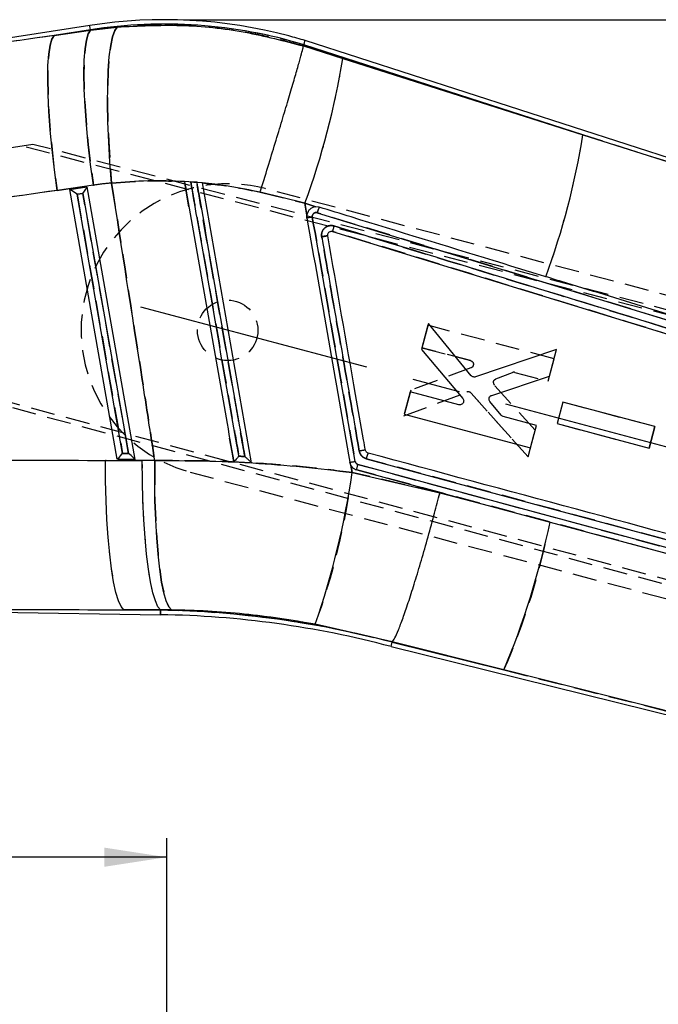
# Model space of a CAD drawing. Extents: x 28 to 393, y 15 to 279.
# Tile 13 of 18: x 93 to 127, y 217 to 269. Entities that reach past the tile are written whole.
import ezdxf

# ---------------------------------------------------------------- set-up
doc = ezdxf.new("R2010")
doc.units = 0
doc.linetypes.add('CENTERX2', pattern=[20.32, 12.7, -2.54, 2.54, -2.54])
doc.linetypes.add('HIDDEN', pattern=[1.905, 1.27, -0.635])
doc.layers.get('0').update_dxf_attribs({"linetype": 'CONTINUOUS'})
doc.styles.add('SLDTEXTSTYLE0', font='TXT', dxfattribs={"width": 0.75})
doc.dimstyles.new('SLDDIMSTYLE0', dxfattribs={"dimtxt": 3.5, "dimasz": 3.302, "dimexe": 0, "dimexo": 0.0625, "dimgap": 0.875, "dimtad": 1, "dimdec": 0, "dimrnd": 1e-09, "dimzin": 12, "dimtxsty": 'SLDTEXTSTYLE0', "dimsah": 1, "dimcen": 0.09, "dimazin": 3, "dimtfac": 1, "dimtdec": 0, "dimtofl": 0, "dimtmove": 0, "dimatfit": 3, "dimtolj": 1, "dimtzin": 12})
doc.dimstyles.new('SLDDIMSTYLE1', dxfattribs={"dimtxt": 3.5, "dimasz": 3.302, "dimexe": 0, "dimexo": 0.0625, "dimgap": 0.875, "dimtad": 1, "dimdec": 0, "dimrnd": 1e-09, "dimzin": 12, "dimtxsty": 'SLDTEXTSTYLE0', "dimsah": 1, "dimcen": 0.09, "dimazin": 3, "dimtfac": 1, "dimtofl": 0, "dimtmove": 0, "dimatfit": 3, "dimtolj": 1, "dimtzin": 12})

# ---------------------------------------------------------------- blocks, each defined once
blk = doc.blocks.new('_D_1')
at = {"color": 179, "linetype": 'CONTINUOUS'}
for p, q in [((101.988, 268.722), (215.244, 268.722)), ((214.244, 181.497), (214.244, 268.722)), ((181.608, 181.497), (215.244, 181.497))]:
    blk.add_line(p, q, dxfattribs=at)
for points in [[(214.244, 268.722), (213.736, 265.42), (214.752, 265.42)], [(214.244, 181.497), (214.752, 184.799), (213.736, 184.799)]]:
    blk.add_solid(points, dxfattribs=at)
at = {"color": 179, "linetype": 'CONTINUOUS', "insert": (209.732, 225.725, 0.1), "char_height": 3.5, "attachment_point": 1, "rotation": 90, "style": 'SLDTEXTSTYLE0'}
blk.add_mtext('87', dxfattribs=at)
blk = doc.blocks.new('_D_4')
at = {"color": 179, "linetype": 'CONTINUOUS'}
for p, q in [((60.031, 212.297), (60.031, 225.456)), ((101.108, 214.404), (101.108, 225.456)), ((101.108, 224.456), (60.031, 224.456))]:
    blk.add_line(p, q, dxfattribs=at)
for points in [[(60.031, 224.456), (63.333, 223.948), (63.333, 224.964)], [(101.108, 224.456), (97.806, 224.964), (97.806, 223.948)]]:
    blk.add_solid(points, dxfattribs=at)
at = {"color": 179, "linetype": 'CONTINUOUS', "insert": (79.001, 228.968, 0.1), "char_height": 3.5, "attachment_point": 1, "style": 'SLDTEXTSTYLE0'}
blk.add_mtext('41', dxfattribs=at)

msp = doc.modelspace()

# ---------------------------------------------------------------- linework, layer by layer
at = {"color": 7, "linetype": 'CONTINUOUS'}
for p, q in [((97.0418, 268.4166), (80.4381, 265.8306)), ((97.0775, 268.1876), (95.1642, 267.8896)), ((95.1642, 267.8896), (97.0811, 268.1645)), ((97.0775, 268.1876), (97.0811, 268.1645)), ((97.0811, 268.1645), (98.4931, 268.3323)), ((155.1369, 252.5587), (108.4273, 267.6191)), ((108.3581, 267.3979), (108.3374, 267.3317)), ((108.3374, 267.3317), (108.3374, 267.3316)), ((108.3374, 267.3316), (110.4205, 266.6666)), ((123.1164, 262.6394), (108.3581, 267.3979)), ((110.4205, 266.6666), (123.1164, 262.6394)), ((123.1164, 262.6394), (155.0414, 252.5016)), ((97.2312, 259.9762), (95.3143, 259.7013)), ((95.9789, 259.7399), (96.8843, 259.8809)), ((98.4846, 245.4945), (95.9789, 259.7399)), ((96.8843, 259.8809), (99.4173, 245.4803)), ((102.9923, 260.1028), (102.052, 260.1715)), ((102.052, 260.1715), (102.0527, 260.1672)), ((102.6949, 260.1224), (102.3821, 260.1464)), ((102.9935, 260.0958), (102.9923, 260.1028)), ((102.9923, 260.1028), (102.9927, 260.1007)), ((105.5927, 245.3044), (102.9935, 260.0958)), ((96.3704, 259.4937), (96.6771, 259.5414)), ((98.7787, 245.8023), (96.3704, 259.4937)), ((96.6771, 259.5414), (99.0947, 245.7975)), ((108.4132, 259.0179), (106.0497, 259.6037)), ((108.4132, 259.0179), (108.5231, 258.3928)), ((108.9932, 258.832), (108.4132, 259.0179)), ((108.9932, 258.832), (108.96, 258.8287)), ((109.174, 258.811), (108.9932, 258.832)), ((108.5231, 258.3928), (108.526, 258.2378)), ((109.0676, 258.518), (129.2931, 252.3194)), ((109.8836, 257.5319), (148.3202, 245.7434)), ((114.9477, 252.6566), (114.5869, 251.2988)), ((117.2187, 249.9064), (114.9477, 252.6566)), ((114.5869, 251.2988), (116.7668, 248.6959)), ((121.7231, 251.2824), (117.4397, 249.8433)), ((121.349, 249.8747), (121.7231, 251.2824)), ((118.296, 248.8677), (121.349, 249.8747)), ((113.9894, 249.0505), (113.6745, 247.8655)), ((116.5584, 248.3689), (113.9894, 249.0505)), ((118.7922, 247.8164), (118.2011, 248.5455)), ((122.0535, 248.5077), (121.7517, 247.372)), ((126.9203, 247.2164), (122.0535, 248.5077)), ((113.6745, 247.8655), (120.3448, 246.0956)), ((120.6598, 247.2807), (118.8976, 247.7483)), ((120.3448, 246.0956), (120.6598, 247.2807)), ((121.7517, 247.372), (126.6185, 246.0806)), ((126.6185, 246.0806), (126.9203, 247.2164)), ((99.0947, 245.7975), (98.7787, 245.8023)), ((97.8644, 245.4277), (99.8163, 245.4213)), ((99.4173, 245.4803), (98.4846, 245.4945)), ((110.8479, 245.1758), (110.9163, 244.7877)), ((140.9687, 237.202), (111.2226, 245.2176)), ((111.6626, 245.5197), (145.8215, 236.3141)), ((110.9163, 244.7877), (115.5588, 243.7149)), ((111.1625, 244.9256), (117.5894, 243.1935)), ((115.5588, 243.7149), (117.5894, 243.1935)), ((117.5894, 243.1935), (121.3842, 242.1705)), ((121.3842, 242.1705), (134.2202, 238.7094)), ((83.6257, 237.5345), (100.7842, 237.2738)), ((100.788, 237.5287), (98.8362, 237.5351)), ((98.8362, 237.5351), (100.7877, 237.5055)), ((100.7877, 237.5055), (100.788, 237.5287)), ((101.3554, 237.5247), (100.788, 237.5287)), ((113.0365, 235.8445), (108.9674, 236.7739)), ((112.9714, 235.5901), (113.0286, 235.8138)), ((113.0286, 235.8138), (113.0365, 235.8445)), ((113.0286, 235.8138), (118.9455, 234.3527)), ((113.0369, 235.8452), (113.0365, 235.8445)), ((118.9455, 234.3527), (113.0369, 235.8452)), ((112.9711, 235.5893), (148.1589, 226.9003)), ((148.1047, 227.0005), (118.9455, 234.3527))]:
    msp.add_line(p, q, dxfattribs=at)
at = {"color": 7, "linetype": 'HIDDEN'}
for p, q in [((95.1642, 267.8896), (97.0775, 268.1876)), ((97.0811, 268.1645), (95.1642, 267.8896)), ((97.0775, 268.1876), (97.0811, 268.1645)), ((98.4931, 268.3323), (97.0811, 268.1645)), ((110.4205, 266.6666), (108.3374, 267.3316)), ((108.3581, 267.3979), (123.1164, 262.6394)), ((123.1164, 262.6394), (110.4205, 266.6666)), ((155.0414, 252.5016), (123.1164, 262.6394)), ((94.0286, 262.1331), (90.5007, 261.585)), ((157.5701, 245.2939), (93.448, 262.0429)), ((157.6354, 245.5401), (94.0286, 262.1331)), ((95.3143, 259.7013), (97.2312, 259.9762)), ((102.2862, 258.8385), (102.0527, 260.1672)), ((102.6938, 260.1287), (102.3811, 260.1518)), ((102.3821, 260.1464), (102.6949, 260.1224)), ((157.8814, 246.1007), (106.3202, 259.7918)), ((96.6771, 259.5414), (96.3704, 259.4937)), ((96.3704, 259.4937), (98.7787, 245.8023)), ((99.0947, 245.7975), (96.6771, 259.5414)), ((106.0497, 259.6037), (108.4132, 259.0179)), ((108.5231, 258.3928), (108.4132, 259.0179)), ((108.4132, 259.0179), (108.9932, 258.832)), ((108.526, 258.2378), (108.5255, 258.4078)), ((129.2931, 252.3194), (109.0676, 258.518)), ((109.9548, 257.8214), (109.9227, 257.7116)), ((109.6234, 257.3022), (109.607, 257.2997)), ((109.8845, 257.5552), (109.884, 257.5318)), ((114.9238, 252.5705), (114.6093, 251.3853)), ((121.5935, 250.7981), (114.9238, 252.5705)), ((154.0347, 231.9744), (81.9086, 251.439)), ((114.6093, 251.3853), (117.1781, 250.7027)), ((117.1781, 250.7027), (114.6093, 251.3853)), ((81.9142, 251.1981), (153.9693, 231.7282)), ((121.279, 249.6129), (121.5935, 250.7981)), ((117.1968, 250.3154), (114.0127, 249.1367)), ((118.5168, 249.7344), (119.3917, 250.0742)), ((119.517, 250.0811), (121.279, 249.6129)), ((120.5907, 247.0187), (118.4393, 249.4076)), ((114.0127, 249.1367), (113.6525, 247.7788)), ((113.6525, 247.7788), (116.9886, 249.0401)), ((117.2118, 248.9853), (120.2171, 245.6108)), ((120.2171, 245.6108), (117.2118, 248.9853)), ((122.0535, 248.5087), (121.7522, 247.3729)), ((126.9199, 247.2155), (122.0535, 248.5087)), ((121.7522, 247.3729), (126.6185, 246.0797)), ((126.6185, 246.0797), (126.9199, 247.2155)), ((126.9199, 247.2155), (126.6185, 246.0797)), ((120.2171, 245.6108), (120.5907, 247.0187)), ((98.7787, 245.8023), (99.0947, 245.7975)), ((99.8163, 245.4213), (97.8644, 245.4277)), ((105.5927, 245.3044), (105.5927, 245.3048)), ((110.8496, 245.1736), (110.7949, 245.3268)), ((110.9163, 244.7877), (110.8479, 245.1758)), ((111.2226, 245.2176), (140.9687, 237.202)), ((145.8215, 236.3141), (111.6626, 245.5197)), ((102.3423, 244.811), (153.9035, 231.1198)), ((115.5588, 243.7149), (110.9163, 244.7877)), ((134.2202, 238.7094), (111.1625, 244.9256)), ((115.5588, 243.7149), (115.5258, 243.5881)), ((117.5894, 243.1935), (115.5588, 243.7149)), ((100.7877, 237.5055), (98.8362, 237.5351)), ((98.8362, 237.5351), (100.788, 237.5287)), ((100.7877, 237.5055), (100.788, 237.5287)), ((100.788, 237.5287), (101.3554, 237.5247)), ((108.9674, 236.7739), (113.0365, 235.8445)), ((118.9455, 234.3527), (113.0286, 235.8138)), ((113.0369, 235.8452), (118.9455, 234.3527)), ((118.9455, 234.3527), (148.1047, 227.0005))]:
    msp.add_line(p, q, dxfattribs=at)
at = {"color": 179, "linetype": 'CENTERX2'}
msp.add_line((150.9652, 239.9186), (99.7404, 253.5204), dxfattribs=at)
at = {"color": 7, "linetype": 'CONTINUOUS', "flags": 128}
for points in [[(97.2312, 259.9762), (97.0851, 261.0614), (96.9617, 262.1304), (96.8632, 263.1636), (96.7914, 264.1422), (96.7476, 265.0483), (96.7326, 265.8654), (96.7467, 266.5786), (96.7897, 267.1747), (96.8606, 267.6431), (96.9584, 267.975), (97.0811, 268.1645)], [(98.1937, 260.0868), (98.107, 261.1845), (98.042, 262.2655), (98.0001, 263.31), (97.9819, 264.2986), (97.9878, 265.2132), (98.0178, 266.0368), (98.0711, 266.7542), (98.1469, 267.3523), (98.2437, 267.82), (98.3599, 268.1487), (98.4931, 268.3323)], [(95.3143, 259.7013), (95.1683, 260.7865), (95.0449, 261.8555), (94.9463, 262.8887), (94.8745, 263.8673), (94.8307, 264.7735), (94.8157, 265.5906), (94.8299, 266.3037), (94.8728, 266.8999), (94.9438, 267.3682), (95.0415, 267.7002), (95.1642, 267.8896)], [(98.8362, 237.5351), (98.6935, 237.701), (98.5554, 238.0058), (98.4245, 238.4443), (98.3029, 239.0088), (98.1928, 239.6894), (98.0962, 240.4741), (98.0147, 241.3491), (97.9498, 242.2991), (97.9027, 243.3075), (97.874, 244.3565), (97.8644, 245.4277)], [(100.788, 237.5287), (100.6453, 237.6945), (100.5073, 237.9994), (100.3763, 238.4379), (100.2548, 239.0024), (100.1447, 239.683), (100.0481, 240.4676), (99.9666, 241.3427), (99.9017, 242.2927), (99.8545, 243.3011), (99.8259, 244.3501), (99.8163, 245.4213)], [(101.3554, 237.5247), (101.215, 237.6919), (101.0808, 237.9978), (100.9551, 238.4369), (100.8402, 239.0017), (100.7381, 239.6822), (100.6505, 240.4666), (100.5789, 241.341), (100.5247, 242.2902), (100.4888, 243.2976), (100.4718, 244.3454), (100.474, 245.4154)]]:
    msp.add_lwpolyline(points, dxfattribs=at)
at = {"color": 7, "linetype": 'HIDDEN', "flags": 128}
for points in [[(97.0811, 268.1645), (96.9584, 267.975), (96.8606, 267.6431), (96.7897, 267.1747), (96.7467, 266.5786), (96.7326, 265.8654), (96.7476, 265.0483), (96.7914, 264.1422), (96.8632, 263.1636), (96.9617, 262.1304), (97.0851, 261.0614), (97.2312, 259.9762)], [(98.4931, 268.3323), (98.3599, 268.1487), (98.2437, 267.82), (98.1469, 267.3523), (98.0711, 266.7542), (98.0178, 266.0368), (97.9878, 265.2132), (97.9819, 264.2986), (98.0001, 263.31), (98.042, 262.2655), (98.107, 261.1845), (98.1937, 260.0868)], [(95.1642, 267.8896), (95.0415, 267.7002), (94.9438, 267.3682), (94.8728, 266.8999), (94.8299, 266.3037), (94.8157, 265.5906), (94.8307, 264.7735), (94.8745, 263.8673), (94.9463, 262.8887), (95.0449, 261.8555), (95.1683, 260.7865), (95.3143, 259.7013)], [(104.6551, 245.3572), (104.5658, 245.8651), (104.4209, 246.6897)], [(98.8362, 237.5351), (98.6935, 237.701), (98.5554, 238.0058), (98.4245, 238.4443), (98.3029, 239.0088), (98.1928, 239.6894), (98.0962, 240.4741), (98.0147, 241.3491), (97.9498, 242.2991), (97.9027, 243.3075), (97.874, 244.3565), (97.8644, 245.4277)], [(100.788, 237.5287), (100.6453, 237.6945), (100.5073, 237.9994), (100.3763, 238.4379), (100.2548, 239.0024), (100.1447, 239.683), (100.0481, 240.4676), (99.9666, 241.3427), (99.9017, 242.2927), (99.8545, 243.3011), (99.8259, 244.3501), (99.8163, 245.4213)], [(100.474, 245.4154), (100.4718, 244.3454), (100.4888, 243.2976), (100.5247, 242.2902), (100.5789, 241.341), (100.6505, 240.4666), (100.7381, 239.6822), (100.8402, 239.0017), (100.9551, 238.4369), (101.0808, 237.9978), (101.215, 237.6919), (101.3554, 237.5247)], [(100.7877, 237.5055), (100.7861, 237.4041), (100.785, 237.3317), (100.7844, 237.2883), (100.7842, 237.2738)]]:
    msp.add_lwpolyline(points, dxfattribs=at)
at = {"color": 8, "linetype": 'CONTINUOUS', "flags": 128}
for points in [[(97.0775, 268.1876), (97.0619, 268.2878), (97.0507, 268.3593), (97.044, 268.4023), (97.0418, 268.4166)], [(100.7842, 237.2738), (100.7844, 237.2883), (100.785, 237.3317), (100.7861, 237.4041), (100.7877, 237.5055)]]:
    msp.add_lwpolyline(points, dxfattribs=at)
at = {"color": 7, "linetype": 'HIDDEN'}
msp.add_circle((104.3313, 252.3014), 1.6, dxfattribs=at)
at = {"color": 7, "linetype": 'CONTINUOUS'}
for centre, radius, start, end in [((100.9878, 243.0808), 25.6412, 75.12927, 98.85257), ((100.9878, 243.0808), 25.4095, 73.13837, 98.85257), ((100.9878, 243.0808), 25.6412, 73.13479, 75.12927), ((69.7861, 273.2429), 41.1631, 339.78306, 350.8069), ((83.6692, 268.9286), 39.9454, 339.80219, 350.94135), ((111.7148, 240.9548), 17.5747, 99.51927, 100.45354), ((114.5548, 228.0363), 18.1795, 99.31045, 100.3293), ((113.0157, 245.2341), 1.3829, 155.13884, 168.08134), ((67.5903, 251.0802), 43.7805, 340.92705, 351.73635), ((77.8991, 251.4462), 44.4633, 337.39107, 347.95891), ((100.017, 186.7958), 50.7155, 75.13386, 89.12927), ((100.017, 186.7958), 50.4838, 75.1321, 89.12927)]:
    msp.add_arc(centre, radius, start, end, dxfattribs=at)
at = {"color": 7, "linetype": 'HIDDEN'}
for centre, radius, start, end in [((100.9878, 243.0808), 25.4095, 73.13837, 98.85257), ((69.7861, 273.2429), 41.1631, 339.78306, 350.8069), ((83.6692, 268.9286), 39.9454, 339.80219, 350.94135), ((104.3313, 252.3014), 7.75, 75.12927, 255.12927), ((150.0722, 23.1166), 238.7636, 99.952023, 100.020791), ((119.465, 249.8855), 0.2024, 75.11594, 111.22447), ((118.5932, 249.5442), 0.2058, 182.52505, 221.61587), ((117.0592, 248.8458), 0.2068, 42.43696, 109.96773), ((114.5932, 227.6048), 18.6116, 99.21231, 100.20752), ((113.0255, 245.2308), 1.3932, 155.18611, 168.03277), ((73.6198, 249.6139), 37.6075, 340.03657, 352.62683), ((83.9266, 249.5659), 38.1807, 336.51848, 348.8315), ((100.017, 186.7958), 50.7155, 75.13386, 89.12927)]:
    msp.add_arc(centre, radius, start, end, dxfattribs=at)
at = {"color": 7, "linetype": 'CONTINUOUS'}
for centre, major_axis, ratio, start_param, end_param in [((72.7739, 203.0027), (377.3387, 58.5749), 0.1594826, 1.4866906, 1.5255454), ((71.6792, 202.8071), (377.3346, 58.6013), 0.1382182, 1.4866702, 1.525525), ((96.3293, 259.4863), (0.3528, -0.2525), 0.0689666, 1.5036308, 3.0650047), ((96.6361, 259.5341), (0.2476, 0.346), 0.068599, 4.7826059, 6.2160197), ((99.687, 242.8485), (17.0344, 3.0433), 0.9999268, 1.4804284, 1.5364224), ((98.7376, 245.795), (0.2559, 0.3002), 0.0673634, 3.2327735, 4.7941475), ((99.0536, 245.7902), (0.3625, -0.309), 0.0677311, 0.0817585, 1.5151723), ((54.5527, 298.6712), (388.9755, -7.3299), 0.1356176, 4.7873838, 4.8265237), ((99.6212, 186.7251), (57.7857, 10.3237), 0.9999268, 1.3794917, 1.3906975), ((55.6474, 298.8668), (388.972, -7.5582), 0.1564812, 4.7875517, 4.8266916)]:
    msp.add_ellipse(centre, major_axis=major_axis, ratio=ratio, start_param=start_param, end_param=end_param, dxfattribs=at)
at = {"color": 7, "linetype": 'HIDDEN'}
for centre, major_axis, ratio, start_param, end_param in [((72.7739, 203.0027), (377.3387, 58.5749), 0.1594826, 1.4866906, 1.5255454), ((71.6792, 202.8071), (377.3346, 58.6013), 0.1382182, 1.4866702, 1.525525), ((99.687, 242.8485), (17.0344, 3.0433), 0.9999268, 1.4804284, 1.5364224), ((54.5527, 298.6712), (388.9755, -7.3299), 0.1356176, 4.7873838, 4.8265237), ((99.6212, 186.7251), (57.7857, 10.3237), 0.9999268, 1.3794917, 1.3906975), ((55.6474, 298.8668), (388.972, -7.5582), 0.1564812, 4.7875517, 4.8266916)]:
    msp.add_ellipse(centre, major_axis=major_axis, ratio=ratio, start_param=start_param, end_param=end_param, dxfattribs=at)
for points, knots in [([(108.3374, 267.3317), (107.7919, 267.4851), (106.5922, 267.8224), (104.6965, 268.1758), (102.6518, 268.4011), (100.5765, 268.472), (99.1876, 268.3788), (98.4931, 268.3323)], [0, 0, 0, 0, 0.17052202, 0.37505728, 0.57959187, 0.78979529, 1, 1, 1, 1]), ([(98.1937, 260.0868), (98.8319, 260.1372), (100.113, 260.2383), (101.4046, 260.191), (102.0527, 260.1672)], [0, 0, 0, 0, 0.4981656, 1, 1, 1, 1]), ([(98.1937, 260.0868), (98.7363, 256.6239), (99.5024, 251.7344), (100.2546, 246.8427), (100.474, 245.4154)], [0, 0, 0, 0, 0.70822462, 1, 1, 1, 1]), ([(102.3821, 260.1464), (102.4172, 259.9464), (102.5927, 258.9467), (103.3301, 254.748), (104.1435, 250.1161), (104.8163, 246.284), (104.9275, 245.6509)], [0, 0, 0, 0, 0.0413798, 0.2068999, 0.8689806, 1, 1, 1, 1]), ([(105.2393, 245.633), (105.2042, 245.833), (105.0286, 246.8327), (104.2914, 251.0314), (103.4783, 255.6613), (102.8057, 259.4914), (102.6949, 260.1224)], [0, 0, 0, 0, 0.0413974, 0.20698593, 0.86934136, 1, 1, 1, 1]), ([(102.9935, 260.0958), (103.5994, 260.0266), (104.6257, 259.9094), (105.6358, 259.6925), (106.0497, 259.6037)], [0, 0, 0, 0, 0.5902916, 1, 1, 1, 1]), ([(109.1742, 258.8109), (109.1708, 258.8067), (109.1636, 258.7979), (109.1377, 258.7318), (109.1038, 258.6342), (109.0797, 258.5567), (109.0676, 258.518)], [0, 0, 0, 0, 0.2383403, 0.4922285, 0.7461093, 1, 1, 1, 1]), ([(109.0676, 258.518), (109.0444, 258.5225), (108.9987, 258.5315), (108.9298, 258.5148), (108.8708, 258.4782), (108.8274, 258.4235), (108.803, 258.357), (108.8065, 258.3107), (108.8083, 258.2875)], [0, 0, 0, 0, 0.1697365, 0.3350849, 0.5005619, 0.666175, 0.8331492, 1, 1, 1, 1]), ([(108.8083, 258.2875), (109.1899, 256.1147), (109.9455, 251.812), (110.701, 247.5093), (111.075, 245.3794)], [0, 0, 0, 0, 0.5049854, 1, 1, 1, 1]), ([(109.3059, 257.2492), (109.3042, 257.2607), (109.2943, 257.3286), (109.304, 257.4567), (109.3705, 257.6115), (109.4593, 257.711), (109.5659, 257.7877), (109.6947, 257.8401), (109.8415, 257.8492), (109.9259, 257.8285), (109.9548, 257.8214)], [0, 0, 0, 0, 0.0337192, 0.1996217, 0.3655956, 0.5156355, 0.5814043, 0.7474426, 0.9134727, 1, 1, 1, 1]), ([(109.9548, 257.8214), (116.3668, 255.8565), (129.1803, 251.93), (141.9925, 248.0006), (148.3934, 246.0375)], [0, 0, 0, 0, 0.5004064, 1, 1, 1, 1]), ([(109.5933, 257.2975), (109.5828, 257.2958), (109.5576, 257.2917), (109.4852, 257.2796), (109.4069, 257.2664), (109.3455, 257.256), (109.3174, 257.2512), (109.3059, 257.2492)], [0, 0, 0, 0, 0.2026242, 0.483902, 0.7651912, 0.9034648, 1, 1, 1, 1]), ([(111.295, 245.9219), (110.9635, 247.8098), (110.3005, 251.5856), (109.6374, 255.3614), (109.3059, 257.2492)], [0, 0, 0, 0, 0.5000103, 1, 1, 1, 1]), ([(148.3202, 245.7434), (141.9197, 247.7073), (129.1083, 251.6383), (116.2956, 255.5662), (109.884, 257.5318)], [0, 0, 0, 0, 0.4995955, 1, 1, 1, 1]), ([(117.1781, 250.7027), (117.1997, 250.6945), (117.243, 250.6783), (117.2926, 250.6285), (117.3242, 250.5683), (117.3276, 250.5246), (117.3292, 250.5039)], [0, 0, 0, 0, 0.256532, 0.5131129, 0.7690973, 1, 1, 1, 1]), ([(117.3292, 250.5039), (117.3268, 250.4811), (117.3219, 250.4356), (117.2864, 250.3755), (117.242, 250.3353), (117.209, 250.3208), (117.1968, 250.3154)], [0, 0, 0, 0, 0.2786936, 0.5573962, 0.8364531, 1, 1, 1, 1]), ([(118.3876, 249.5352), (118.3892, 249.5587), (118.3924, 249.6057), (118.4265, 249.6688), (118.4707, 249.7121), (118.5043, 249.7283), (118.5168, 249.7344)], [0, 0, 0, 0, 0.2780289, 0.5560371, 0.8343419, 1, 1, 1, 1]), ([(104.9275, 245.6509), (104.9985, 245.6469), (105.1024, 245.6409), (105.2063, 245.6349), (105.2393, 245.633)], [0, 0, 0, 0, 0.6829103, 1, 1, 1, 1]), ([(111.6626, 245.5197), (111.638, 245.5275), (111.5593, 245.5527), (111.4419, 245.6329), (111.337, 245.766), (111.3086, 245.8716), (111.295, 245.9219)], [0, 0, 0, 0, 0.1348301, 0.4323596, 0.7298082, 1, 1, 1, 1]), ([(110.9163, 244.7877), (110.0557, 244.8931), (108.3345, 245.1041), (105.7237, 245.3022), (103.0985, 245.4193), (101.3488, 245.4167), (100.474, 245.4154)], [0, 0, 0, 0, 0.2481272, 0.4962496, 0.7481261, 1, 1, 1, 1]), ([(111.075, 245.3794), (111.0811, 245.3578), (111.0935, 245.3138), (111.13, 245.2701), (111.1729, 245.2362), (111.2024, 245.2252), (111.2226, 245.2176)], [0, 0, 0, 0, 0.289561, 0.591856, 0.7216137, 1, 1, 1, 1]), ([(101.3554, 237.5247), (101.9827, 237.5092), (103.2374, 237.4781), (105.1429, 237.3274), (107.0583, 237.104), (108.331, 236.884), (108.9674, 236.7739)], [0, 0, 0, 0, 0.2474184, 0.494841, 0.747415, 1, 1, 1, 1])]:
    msp.add_open_spline(points, degree=3, knots=knots, dxfattribs=at)
at = {"color": 7, "linetype": 'CONTINUOUS'}
for points, knots in [([(98.4931, 268.3323), (99.6123, 268.3901), (101.8716, 268.5069), (105.1918, 268.1567), (107.3185, 267.599), (108.3374, 267.3317)], [0, 0, 0, 0, 0.338341, 0.68299, 1, 1, 1, 1]), ([(108.3581, 267.3979), (108.4041, 267.5449), (108.4503, 267.6924), (108.4271, 267.6185), (108.427, 267.6182)], [0, 0, 0, 0, 0.9961872, 1, 1, 1, 1]), ([(106.0497, 259.6037), (106.0632, 259.6475), (106.1673, 259.984), (106.4052, 260.7558), (106.7551, 261.8982), (107.1253, 263.117), (107.4612, 264.2342), (107.7547, 265.2224), (107.9957, 266.0492), (108.178, 266.6925), (108.3, 267.1468), (108.3249, 267.27), (108.3374, 267.3316)], [0, 0, 0, 0, 0.01148215, 0.08803502, 0.20203516, 0.31603495, 0.43003055, 0.54402643, 0.65801991, 0.77201306, 0.88600659, 1, 1, 1, 1]), ([(102.0527, 260.1672), (101.4093, 260.1909), (100.1178, 260.2384), (98.8366, 260.1374), (98.1937, 260.0868)], [0, 0, 0, 0, 0.4981469, 1, 1, 1, 1]), ([(100.474, 245.4154), (100.2546, 246.8427), (99.5024, 251.7344), (98.7363, 256.6239), (98.1937, 260.0868)], [0, 0, 0, 0, 0.29177538, 1, 1, 1, 1]), ([(102.0527, 260.1672), (102.082, 260.0005), (102.2518, 259.0341), (102.9838, 254.8686), (103.8219, 250.0987), (104.5196, 246.1284), (104.6551, 245.3572)], [0, 0, 0, 0, 0.0337675, 0.1957687, 0.8437715, 1, 1, 1, 1]), ([(104.9275, 245.6509), (104.8924, 245.8509), (104.7169, 246.8506), (103.9796, 251.0493), (103.1662, 255.6812), (102.4932, 259.5133), (102.3821, 260.1464)], [0, 0, 0, 0, 0.0413797, 0.2068999, 0.8689803, 1, 1, 1, 1]), ([(102.6949, 260.1224), (102.73, 259.9225), (102.9056, 258.9228), (103.6429, 254.724), (104.4559, 250.0942), (105.1285, 246.2641), (105.2393, 245.633)], [0, 0, 0, 0, 0.0413969, 0.2069858, 0.8693411, 1, 1, 1, 1]), ([(106.0497, 259.6037), (105.2545, 259.764), (104.2412, 259.9683), (103.2146, 260.0732), (102.9935, 260.0958)], [0, 0, 0, 0, 0.7846757, 1, 1, 1, 1]), ([(108.96, 258.8287), (108.9187, 258.8201), (108.8215, 258.8), (108.6862, 258.7146), (108.5764, 258.5806), (108.5337, 258.4639), (108.5242, 258.4002), (108.5231, 258.3928)], [0, 0, 0, 0, 0.1907166, 0.4492636, 0.7077385, 0.9660369, 1, 1, 1, 1]), ([(109.1741, 258.811), (109.1707, 258.8067), (109.1635, 258.7979), (109.1376, 258.7318), (109.1037, 258.6342), (109.0796, 258.5567), (109.0675, 258.518)], [0, 0, 0, 0, 0.2383378, 0.4922303, 0.7461173, 1, 1, 1, 1]), ([(121.1582, 255.137), (121.008, 255.1831), (120.0827, 255.4668), (116.6501, 256.5193), (112.8055, 257.6979), (109.7361, 258.6387), (109.174, 258.811)], [0, 0, 0, 0, 0.0375997, 0.2316505, 0.8592939, 1, 1, 1, 1]), ([(108.526, 258.2378), (108.9042, 256.086), (109.6605, 251.7823), (110.4168, 247.4787), (110.7949, 245.3268)], [0, 0, 0, 0, 0.5000002, 1, 1, 1, 1]), ([(108.8083, 258.2875), (108.8065, 258.3116), (108.8032, 258.3588), (108.8287, 258.4257), (108.8724, 258.4796), (108.9318, 258.5156), (109.0001, 258.5314), (109.0451, 258.5225), (109.0676, 258.518)], [0, 0, 0, 0, 0.1737653, 0.3392337, 0.5045677, 0.6698347, 0.8351043, 1, 1, 1, 1]), ([(111.075, 245.3794), (110.701, 247.5093), (109.9455, 251.812), (109.1899, 256.1147), (108.8083, 258.2875)], [0, 0, 0, 0, 0.4950146, 1, 1, 1, 1]), ([(109.9548, 257.8214), (109.954, 257.8216), (109.8986, 257.8383), (109.7821, 257.8523), (109.6177, 257.8159), (109.4968, 257.7434), (109.3978, 257.6455), (109.3236, 257.5189), (109.2925, 257.3716), (109.3023, 257.282), (109.3059, 257.2492)], [0, 0, 0, 0, 0.002464, 0.1685121, 0.3345462, 0.484596, 0.5724851, 0.7384221, 0.9043498, 1, 1, 1, 1]), ([(109.9548, 257.8214), (109.9436, 257.7838), (109.9213, 257.7086), (109.8963, 257.6136), (109.8816, 257.5465), (109.8832, 257.5367), (109.884, 257.5318)], [0, 0, 0, 0, 0.25000886, 0.50000266, 0.75000071, 1, 1, 1, 1]), ([(148.3934, 246.0375), (141.9925, 248.0006), (129.1803, 251.93), (116.3668, 255.8565), (109.9548, 257.8214)], [0, 0, 0, 0, 0.4995936, 1, 1, 1, 1]), ([(109.3059, 257.2492), (109.3174, 257.2512), (109.3455, 257.256), (109.4068, 257.2664), (109.486, 257.2798), (109.5622, 257.2925), (109.6107, 257.3004), (109.6195, 257.3016), (109.6234, 257.3022)], [0, 0, 0, 0, 0.0737183, 0.17930967, 0.39411376, 0.60890903, 0.8237073, 1, 1, 1, 1]), ([(109.3059, 257.2492), (109.6374, 255.3614), (110.3006, 251.5854), (110.9636, 247.8094), (111.2951, 245.9213)], [0, 0, 0, 0, 0.4999627, 1, 1, 1, 1]), ([(109.6234, 257.3022), (109.6219, 257.3238), (109.6186, 257.3697), (109.6426, 257.4363), (109.6869, 257.4915), (109.7454, 257.5292), (109.79, 257.5364), (109.8117, 257.54)], [0, 0, 0, 0, 0.1894688, 0.4026007, 0.6048348, 0.8072176, 1, 1, 1, 1]), ([(111.6136, 245.9764), (111.5825, 246.1535), (111.4109, 247.1303), (110.7475, 250.9055), (110.1152, 254.5037), (109.6234, 257.3022)], [0, 0, 0, 0, 0.0469034, 0.2587395, 1, 1, 1, 1]), ([(109.8117, 257.54), (109.8131, 257.54), (109.8372, 257.5415), (109.8611, 257.5366), (109.8836, 257.5319)], [0, 0, 0, 0, 0.0609597, 1, 1, 1, 1]), ([(129.3989, 252.6098), (129.2073, 252.6686), (128.2406, 252.9651), (125.7705, 253.7227), (123.2151, 254.5063), (121.4349, 255.0521), (121.1582, 255.137)], [0, 0, 0, 0, 0.0697463, 0.351936, 0.8992653, 1, 1, 1, 1]), ([(117.4397, 249.8433), (117.4168, 249.8383), (117.371, 249.8284), (117.3013, 249.8436), (117.2501, 249.8729), (117.2264, 249.8981), (117.2187, 249.9064)], [0, 0, 0, 0, 0.2866911, 0.5733705, 0.8599896, 1, 1, 1, 1]), ([(118.2011, 248.5455), (118.1885, 248.5655), (118.1633, 248.6055), (118.1536, 248.6768), (118.1638, 248.7377), (118.1813, 248.7705), (118.1877, 248.7826)], [0, 0, 0, 0, 0.2790927, 0.5582192, 0.8367714, 1, 1, 1, 1]), ([(118.1877, 248.7826), (118.2019, 248.8012), (118.2307, 248.839), (118.2741, 248.8581), (118.296, 248.8677)], [0, 0, 0, 0, 0.4946425, 1, 1, 1, 1]), ([(116.7882, 248.4665), (116.7751, 248.4476), (116.7489, 248.4098), (116.6887, 248.3741), (116.6226, 248.358), (116.5792, 248.3654), (116.5584, 248.3689)], [0, 0, 0, 0, 0.2550246, 0.5100522, 0.7655805, 1, 1, 1, 1]), ([(116.7668, 248.6959), (116.7797, 248.6769), (116.8056, 248.6389), (116.8175, 248.5699), (116.8097, 248.5106), (116.794, 248.4783), (116.7882, 248.4665)], [0, 0, 0, 0, 0.2798426, 0.5597242, 0.8390145, 1, 1, 1, 1]), ([(118.8976, 247.7483), (118.8759, 247.7561), (118.8354, 247.7707), (118.8059, 247.8019), (118.7922, 247.8164)], [0, 0, 0, 0, 0.5355162, 1, 1, 1, 1]), ([(104.9275, 245.6509), (104.9267, 245.6501), (104.8938, 245.6128), (104.8299, 245.5414), (104.7518, 245.4557), (104.6982, 245.3985), (104.665, 245.3645), (104.6583, 245.3596), (104.6551, 245.3572)], [0, 0, 0, 0, 0.0065614, 0.2747167, 0.5243524, 0.6932302, 0.8508421, 1, 1, 1, 1]), ([(105.2393, 245.633), (105.2063, 245.6349), (105.1024, 245.6409), (104.9985, 245.6469), (104.9275, 245.6509)], [0, 0, 0, 0, 0.3170897, 1, 1, 1, 1]), ([(111.2951, 245.9213), (111.3008, 245.8961), (111.3189, 245.8154), (111.3885, 245.6912), (111.5117, 245.5752), (111.614, 245.5375), (111.6626, 245.5197)], [0, 0, 0, 0, 0.1346395, 0.4325562, 0.7305905, 1, 1, 1, 1]), ([(111.7609, 245.8155), (111.74, 245.8233), (111.6971, 245.8394), (111.6474, 245.8889), (111.6219, 245.938), (111.6154, 245.9684), (111.6136, 245.9764)], [0, 0, 0, 0, 0.2894589, 0.5947839, 0.8928025, 1, 1, 1, 1]), ([(145.9185, 236.6048), (145.7912, 236.6392), (144.8815, 236.8846), (140.8415, 237.9747), (129.5832, 241.0117), (119.1068, 243.8355), (111.7609, 245.8155)], [0, 0, 0, 0, 0.0111742, 0.0799075, 0.3548404, 1, 1, 1, 1]), ([(100.474, 245.4154), (101.3357, 245.4169), (103.059, 245.4197), (105.671, 245.3053), (108.2952, 245.1085), (110.0426, 244.8946), (110.9163, 244.7877)], [0, 0, 0, 0, 0.24809978, 0.49620181, 0.74809849, 1, 1, 1, 1]), ([(104.6551, 245.3572), (104.8478, 245.3463), (105.1603, 245.3288), (105.473, 245.3112), (105.5927, 245.3044)], [0, 0, 0, 0, 0.61689842, 1, 1, 1, 1]), ([(105.2393, 245.633), (105.2402, 245.6322), (105.2762, 245.5999), (105.36, 245.5248), (105.4684, 245.4258), (105.5451, 245.3539), (105.5847, 245.3153), (105.59, 245.3083), (105.5927, 245.3048)], [0, 0, 0, 0, 0.00577549, 0.23542371, 0.54832399, 0.74819807, 0.87360438, 1, 1, 1, 1]), ([(110.7949, 245.3268), (110.7982, 245.3276), (110.8047, 245.3292), (110.8563, 245.339), (110.9322, 245.353), (111.0001, 245.3654), (111.0483, 245.3742), (111.0639, 245.377), (111.075, 245.379)], [0, 0, 0, 0, 0.2238237, 0.4476458, 0.6714722, 0.8953013, 0.9255533, 1, 1, 1, 1]), ([(110.7949, 245.3268), (110.8082, 245.2762), (110.822, 245.2241), (110.8472, 245.1771), (110.8479, 245.1758)], [0, 0, 0, 0, 0.9725003, 1, 1, 1, 1]), ([(110.8479, 245.1758), (110.8758, 245.1335), (110.9354, 245.0431), (111.0521, 244.9624), (111.1344, 244.9349), (111.1625, 244.9255)], [0, 0, 0, 0, 0.3673776, 0.7841281, 1, 1, 1, 1]), ([(111.2226, 245.2176), (111.2071, 245.2231), (111.1698, 245.2364), (111.1206, 245.2775), (111.0873, 245.3295), (111.0784, 245.3657), (111.075, 245.3794)], [0, 0, 0, 0, 0.2129434, 0.5149804, 0.8170009, 1, 1, 1, 1]), ([(111.1617, 244.9258), (111.1606, 244.9296), (111.1584, 244.9372), (111.167, 244.9893), (111.1833, 245.0649), (111.2007, 245.135), (111.2142, 245.1866), (111.2194, 245.206), (111.2226, 245.2176)], [0, 0, 0, 0, 0.2178533, 0.4357129, 0.6535633, 0.8714203, 0.9234752, 1, 1, 1, 1]), ([(113.0369, 235.8452), (113.0794, 235.8989), (113.1643, 236.0064), (113.3594, 236.4419), (113.5992, 237.0708), (113.8801, 237.8879), (114.1944, 238.8717), (114.5323, 239.9895), (114.8848, 241.2143), (115.2183, 242.4238), (115.4423, 243.2669), (115.5468, 243.6686), (115.5588, 243.7149)], [0, 0, 0, 0, 0.112227, 0.2244541, 0.336681, 0.448908, 0.5611371, 0.6733663, 0.7855996, 0.8978327, 0.9882278, 1, 1, 1, 1]), ([(108.9674, 236.7739), (107.7165, 236.9755), (105.8271, 237.2799), (103.276, 237.4752), (101.9956, 237.5082), (101.3554, 237.5247)], [0, 0, 0, 0, 0.4947978, 0.7474012, 1, 1, 1, 1])]:
    msp.add_open_spline(points, degree=3, knots=knots, dxfattribs=at)

# ---------------------------------------------------------------- dimensions: what is measured, and where the dimension line sits
at = {"color": 179, "linetype": 'CONTINUOUS'}
dim = msp.add_linear_dim(base=(214.244, 268.722), p1=(180.6082, 181.4968), p2=(100.9878, 268.722), angle=90, dimstyle='SLDDIMSTYLE1', dxfattribs=at)
dim.commit()
dim.dimension.update_dxf_attribs({"geometry": '_D_1', "text_midpoint": (214.244, 229.7329), "dimtype": 160})
dim = msp.add_linear_dim(base=(60.0315, 224.4564), p1=(101.1075, 213.4043), p2=(60.0315, 211.2968), dimstyle='SLDDIMSTYLE0', dxfattribs=at)
dim.commit()
dim.dimension.update_dxf_attribs({"geometry": '_D_4', "text_midpoint": (83.0092, 224.4564), "dimtype": 160})

doc.saveas('drawing.dxf')
